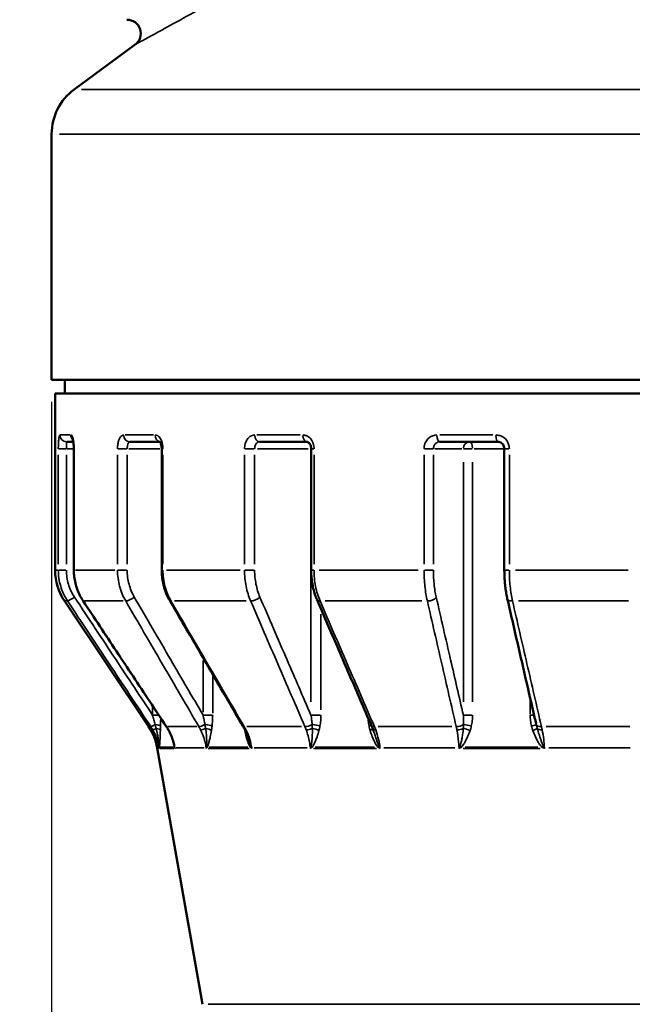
# Model space of a CAD drawing. Header units: millimetres. Extents: x 0 to 896, y -36 to 690.
# Tile 10 of 49: x 106 to 151, y 239 to 311. Entities that reach past the tile are written whole.
import ezdxf

# ---------------------------------------------------------------- set-up
doc = ezdxf.new("R2010")
doc.units = ezdxf.units.MM
for name, color, linetype, lineweight in [('Dimension (ANSI)', 7, 'Continuous', 25), ('Visible (ANSI)', 7, 'Continuous', 50), ('Visible Narrow (ANSI)', 7, 'Continuous', 35)]:
    doc.layers.add(name, color=color, linetype=linetype, lineweight=lineweight)
doc.styles.add('Note Text (ANSI)', font='tahoma.ttf')
doc.dimstyles.new('Default - mm (ANSI)', dxfattribs={"dimtxt": 3.048, "dimasz": 2.5, "dimexe": 3.175, "dimexo": 1.6002, "dimgap": 0.8, "dimtad": 0, "dimtoh": 1, "dimrnd": 1e-08, "dimzin": 4, "dimdsep": 46, "dimtxsty": 'Note Text (ANSI)', "dimcen": 0.09, "dimdle": 10, "dimclrd": 256, "dimclre": 256, "dimclrt": 256, "dimadec": 1, "dimazin": 1, "dimtfac": 1, "dimtofl": 0, "dimtmove": 0, "dimatfit": 3, "dimfxl": 1, "dimtolj": 1, "dimtzin": 4, "dimlwd": -1, "dimlwe": -1, "dimarcsym": 0})

# ---------------------------------------------------------------- blocks, each defined once
blk = doc.blocks.new('*D6')
at = {"layer": 'Defpoints', "color": 0, "transparency": 16777216}
for p in [(54.444, 403.927), (145.91, 403.927), (138.906, 211.927)]:
    blk.add_point(p, dxfattribs=at)
at = {"layer": 'Dimension (ANSI)', "transparency": 16777216}
for p, q in [((144.31, 403.927), (51.269, 403.927)), ((54.444, 401.427), (54.444, 314.767)), ((54.444, 214.427), (54.444, 301.088)), ((137.306, 211.927), (51.269, 211.927))]:
    blk.add_line(p, q, dxfattribs=at)
for points in [[(54.028, 401.427), (54.861, 401.427), (54.444, 403.927)], [(54.028, 214.427), (54.861, 214.427), (54.444, 211.927)]]:
    blk.add_solid(points, dxfattribs=at)
at = {"layer": 'Dimension (ANSI)', "transparency": 16777216, "insert": (52.857, 301.888), "char_height": 3.048, "attachment_point": 1, "rotation": 90, "style": 'Note Text (ANSI)'}
blk.add_mtext('\\A1;192.00', dxfattribs=at)
blk = doc.blocks.new('*D8')
at = {"layer": 'Defpoints', "color": 0, "transparency": 16777216}
for p in [(108.46, 284.627), (199.46, 284.627), (199.46, 190.627)]:
    blk.add_point(p, dxfattribs=at)
at = {"layer": 'Dimension (ANSI)', "transparency": 16777216}
for p, q in [((108.46, 283.027), (108.46, 187.452)), ((199.46, 283.027), (199.46, 187.452)), ((110.96, 190.627), (148.102, 190.627)), ((196.96, 190.627), (159.818, 190.627))]:
    blk.add_line(p, q, dxfattribs=at)
for points in [[(110.96, 191.044), (110.96, 190.211), (108.46, 190.627)], [(196.96, 191.044), (196.96, 190.211), (199.46, 190.627)]]:
    blk.add_solid(points, dxfattribs=at)
at = {"layer": 'Dimension (ANSI)', "transparency": 16777216, "insert": (148.902, 192.214), "char_height": 3.048, "attachment_point": 1, "style": 'Note Text (ANSI)'}
blk.add_mtext('\\A1;91.00', dxfattribs=at)

msp = doc.modelspace()

# ---------------------------------------------------------------- linework, layer by layer
at = {"layer": 'Visible (ANSI)'}
for p, q in [((114.511, 308.871), (110.092, 305.626)), ((108.46, 302.402), (108.46, 284.627)), ((108.46, 284.627), (199.46, 284.627)), ((109.41, 284.627), (109.41, 283.627)), ((108.71, 283.627), (199.21, 283.627)), ((108.71, 283.627), (108.71, 270.845)), ((110.032, 280.127), (109.555, 280.127)), ((116.309, 280.127), (114.129, 280.127)), ((126.955, 280.127), (123.508, 280.127)), ((140.788, 280.127), (136.56, 280.127)), ((110.07, 279.627), (110.07, 270.845)), ((116.433, 279.627), (116.433, 270.845)), ((127.261, 279.627), (127.261, 270.845)), ((141.249, 279.627), (141.249, 270.845)), ((115.488, 259.53), (109.389, 268.616)), ((119.377, 239.433), (116.107, 257.994))]:
    msp.add_line(p, q, dxfattribs=at)
for centre, radius, start, end in [((113.919, 309.677), 1, 306.29592, 90), ((112.46, 302.402), 4, 126.29592, 180), ((112.71, 270.845), 4, 180, 213.87332), ((112.167, 257.3), 4, 9.99358, 33.87332)]:
    msp.add_arc(centre, radius, start, end, dxfattribs=at)
for centre, major_axis, ratio, start_param, end_param in [((113.52, 257.293), (0.004, -3.997), 0.980834, 2.095551, 2.164529), ((119.597, 257.287), (0.04, -3.975), 0.83499, 2.0998, 2.169963), ((129.757, 257.315), (0.065, -3.938), 0.589146, 2.110434, 2.182974), ((129.731, 257.312), (0.047, -3.944), 0.594122, 2.068239, 2.113178)]:
    msp.add_ellipse(centre, major_axis=major_axis, ratio=ratio, start_param=start_param, end_param=end_param, dxfattribs=at)
for points, knots in [([(109.985, 280.311), (109.985, 280.311), (109.987, 280.306), (109.995, 280.286), (110, 280.268), (110.014, 280.216), (110.023, 280.178), (110.04, 280.083), (110.048, 280.024), (110.062, 279.888), (110.067, 279.812), (110.07, 279.698), (110.07, 279.663), (110.07, 279.627)], [0.0450523, 0.0450523, 0.0450523, 0.0450523, 0.0569715, 0.0569715, 0.0728573, 0.0728573, 0.093385, 0.093385, 0.1180115, 0.1180115, 0.1451171, 0.1451171, 0.1572175, 0.1572175, 0.1572175, 0.1572175]), ([(116.288, 280.152), (116.288, 280.152), (116.29, 280.15), (116.3, 280.14), (116.31, 280.127), (116.333, 280.09), (116.347, 280.064), (116.374, 279.999), (116.387, 279.959), (116.41, 279.867), (116.42, 279.814), (116.43, 279.716), (116.433, 279.672), (116.433, 279.627)], [0.0421349, 0.0421349, 0.0421349, 0.0421349, 0.0537393, 0.0537393, 0.0729396, 0.0729396, 0.0930702, 0.0930702, 0.1150263, 0.1150263, 0.1386669, 0.1386669, 0.1572182, 0.1572182, 0.1572182, 0.1572182]), ([(126.955, 280.127), (126.973, 280.127), (126.992, 280.124), (127.038, 280.106), (127.064, 280.09), (127.118, 280.042), (127.144, 280.011), (127.19, 279.938), (127.209, 279.897), (127.239, 279.809), (127.25, 279.761), (127.259, 279.684), (127.261, 279.656), (127.261, 279.627)], [0, 0, 0, 0, 0.0314437, 0.0314437, 0.0628873, 0.0628873, 0.0917506, 0.0917506, 0.1176657, 0.1176657, 0.1428603, 0.1428603, 0.1572183, 0.1572183, 0.1572183, 0.1572183]), ([(140.788, 280.127), (140.834, 280.127), (140.879, 280.12), (140.968, 280.09), (141.011, 280.067), (141.09, 280.008), (141.125, 279.971), (141.184, 279.887), (141.207, 279.841), (141.239, 279.743), (141.247, 279.692), (141.249, 279.637), (141.249, 279.632), (141.249, 279.627)], [0, 0, 0, 0, 0.0314434, 0.0314434, 0.0628867, 0.0628867, 0.0943301, 0.0943301, 0.1249884, 0.1249884, 0.1544912, 0.1544912, 0.1572168, 0.1572168, 0.1572168, 0.1572168]), ([(110.07, 270.845), (110.07, 270.688), (110.08, 270.531), (110.116, 270.218), (110.144, 270.063), (110.217, 269.756), (110.262, 269.606), (110.37, 269.31), (110.433, 269.166), (110.575, 268.885), (110.654, 268.749), (110.74, 268.618)], [0, 0, 0, 0, 0.0413955, 0.0413955, 0.082791, 0.082791, 0.1241865, 0.1241865, 0.165582, 0.165582, 0.2069775, 0.2069775, 0.2069775, 0.2069775]), ([(116.433, 270.845), (116.433, 270.69), (116.441, 270.535), (116.472, 270.227), (116.496, 270.074), (116.559, 269.772), (116.599, 269.623), (116.693, 269.33), (116.747, 269.187), (116.871, 268.909), (116.94, 268.773), (117.016, 268.643)], [0, 0, 0, 0, 0.0413955, 0.0413955, 0.082791, 0.082791, 0.1241865, 0.1241865, 0.165582, 0.165582, 0.2069775, 0.2069775, 0.2069775, 0.2069775]), ([(127.261, 270.845), (127.261, 270.695), (127.266, 270.544), (127.289, 270.245), (127.307, 270.096), (127.352, 269.801), (127.381, 269.656), (127.449, 269.371), (127.489, 269.231), (127.579, 268.958), (127.629, 268.825), (127.685, 268.696)], [0, 0, 0, 0, 0.0413955, 0.0413955, 0.082791, 0.082791, 0.1241865, 0.1241865, 0.165582, 0.165582, 0.2069775, 0.2069775, 0.2069775, 0.2069775]), ([(141.249, 270.845), (141.249, 270.701), (141.252, 270.556), (141.264, 270.268), (141.272, 270.125), (141.296, 269.843), (141.31, 269.703), (141.345, 269.43), (141.365, 269.295), (141.411, 269.034), (141.437, 268.906), (141.465, 268.783)], [0, 0, 0, 0, 0.0413955, 0.0413955, 0.082791, 0.082791, 0.1241865, 0.1241865, 0.165582, 0.165582, 0.2069775, 0.2069775, 0.2069775, 0.2069775]), ([(110.74, 268.618), (111.142, 268.013), (111.544, 267.407), (112.347, 266.195), (112.749, 265.589), (113.552, 264.378), (113.954, 263.772), (114.757, 262.56), (115.159, 261.955), (115.963, 260.743), (116.364, 260.138), (116.766, 259.532)], [0, 0, 0, 0, 0.219092, 0.219092, 0.438184, 0.438184, 0.657276, 0.657276, 0.876368, 0.876368, 1.095461, 1.095461, 1.095461, 1.095461]), ([(117.016, 268.643), (117.37, 268.037), (117.723, 267.431), (118.429, 266.22), (118.782, 265.614), (119.489, 264.402), (119.842, 263.796), (120.549, 262.585), (120.902, 261.979), (121.609, 260.768), (121.962, 260.162), (122.316, 259.556)], [0, 0, 0, 0, 0.219092, 0.219092, 0.438184, 0.438184, 0.657276, 0.657276, 0.876368, 0.876368, 1.095461, 1.095461, 1.095461, 1.095461]), ([(127.685, 268.696), (127.947, 268.09), (128.209, 267.484), (128.733, 266.273), (128.996, 265.667), (129.52, 264.455), (129.782, 263.85), (130.307, 262.638), (130.569, 262.032), (131.093, 260.821), (131.356, 260.215), (131.618, 259.61)], [0, 0, 0, 0, 0.219092, 0.219092, 0.438184, 0.438184, 0.657276, 0.657276, 0.876368, 0.876368, 1.095461, 1.095461, 1.095461, 1.095461]), ([(141.465, 268.783), (141.604, 268.18), (141.743, 267.577), (142.02, 266.372), (142.159, 265.769), (142.437, 264.564), (142.576, 263.961), (142.853, 262.756), (142.992, 262.153), (143.27, 260.948), (143.409, 260.345), (143.547, 259.743)], [0, 0, 0, 0, 0.217963, 0.217963, 0.435925, 0.435925, 0.653888, 0.653888, 0.871851, 0.871851, 1.089813, 1.089813, 1.089813, 1.089813]), ([(116.91, 259.298), (116.948, 259.231), (116.985, 259.162), (117.054, 259.023), (117.086, 258.952), (117.147, 258.809), (117.176, 258.736), (117.228, 258.59), (117.252, 258.516), (117.296, 258.366), (117.316, 258.291), (117.333, 258.215)], [0, 0, 0, 0, 0.0263056, 0.0263056, 0.0526112, 0.0526112, 0.0789168, 0.0789168, 0.1052224, 0.1052224, 0.131528, 0.131528, 0.131528, 0.131528]), ([(122.443, 259.322), (122.462, 259.282), (122.482, 259.242), (122.519, 259.162), (122.537, 259.121), (122.572, 259.039), (122.589, 258.997), (122.621, 258.913), (122.637, 258.871), (122.667, 258.786), (122.681, 258.743), (122.695, 258.7)], [0, 0, 0, 0, 0.01533685, 0.01533685, 0.03067369, 0.03067369, 0.04601054, 0.04601054, 0.06134739, 0.06134739, 0.07668424, 0.07668424, 0.07668424, 0.07668424])]:
    msp.add_open_spline(points, degree=3, knots=knots, dxfattribs=at)
at = {"layer": 'Visible Narrow (ANSI)'}
for p, q in [((110.632, 305.626), (197.288, 305.626)), ((198.9, 302.402), (109.02, 302.402)), ((109.087, 280.627), (109.799, 280.627)), ((113.788, 280.627), (115.836, 280.627)), ((123.335, 280.627), (126.472, 280.627)), ((136.575, 280.627), (140.424, 280.627)), ((108.95, 279.627), (109.488, 279.627)), ((109.556, 279.627), (110.043, 279.627)), ((110.07, 279.627), (110.084, 279.627)), ((113.252, 279.627), (113.896, 279.627)), ((114.058, 279.627), (116.308, 279.627)), ((116.433, 279.627), (116.511, 279.627)), ((122.464, 279.627), (123.137, 279.627)), ((123.368, 279.627), (127.039, 279.627)), ((127.26, 279.627), (127.244, 279.627)), ((127.261, 279.627), (127.449, 279.627)), ((135.474, 279.627), (136.095, 279.627)), ((136.219, 279.627), (138.172, 279.627)), ((138.911, 279.627), (138.296, 279.627)), ((141.133, 279.627), (139.062, 279.627)), ((141.25, 279.627), (141.582, 279.627)), ((108.944, 279.188), (108.944, 271.285)), ((109.529, 271.285), (109.529, 279.188)), ((110.086, 271.285), (110.086, 279.188)), ((113.233, 279.188), (113.233, 271.285)), ((113.933, 271.285), (113.933, 279.188)), ((116.519, 271.285), (116.519, 279.188)), ((122.433, 279.188), (122.433, 271.285)), ((123.164, 271.285), (123.164, 279.188)), ((127.243, 278.664), (127.243, 261.321)), ((127.468, 271.285), (127.468, 279.188)), ((135.436, 279.188), (135.436, 271.285)), ((136.111, 271.285), (136.111, 279.188)), ((138.281, 278.664), (138.281, 261.321)), ((138.949, 261.321), (138.949, 278.664)), ((141.612, 271.285), (141.612, 279.188)), ((108.71, 270.845), (108.921, 270.845)), ((109.488, 270.845), (108.95, 270.845)), ((110.084, 270.845), (110.07, 270.845)), ((110.201, 270.845), (113.034, 270.845)), ((113.896, 270.845), (113.252, 270.845)), ((116.511, 270.845), (116.433, 270.845)), ((116.78, 270.845), (122.104, 270.845)), ((123.137, 270.845), (122.464, 270.845)), ((127.449, 270.845), (127.261, 270.845)), ((127.843, 270.845), (135.017, 270.845)), ((136.095, 270.845), (135.474, 270.845)), ((141.582, 270.845), (141.25, 270.845)), ((142.056, 270.845), (150.214, 270.845)), ((109.593, 268.616), (109.389, 268.616)), ((113.631, 268.616), (110.867, 268.616)), ((122.554, 268.616), (117.36, 268.616)), ((135.265, 268.616), (128.267, 268.616)), ((150.231, 268.616), (142.273, 268.616)), ((127.969, 260.741), (127.969, 267.655)), ((119.427, 264.301), (119.427, 260.565)), ((120.124, 260.505), (120.124, 263.165)), ((143.122, 261.526), (143.122, 260.419)), ((115.777, 260.99), (115.777, 260.391)), ((115.801, 260.357), (116.201, 260.357)), ((119.463, 260.357), (120.104, 260.357)), ((127.27, 260.357), (127.938, 260.357)), ((138.296, 260.357), (138.911, 260.357)), ((143.14, 260.357), (143.396, 260.357)), ((115.489, 259.53), (115.626, 259.53)), ((116.871, 259.53), (118.978, 259.53)), ((122.604, 259.53), (126.563, 259.53)), ((132.119, 259.53), (137.453, 259.53)), ((144.268, 259.53), (150.333, 259.53)), ((116.237, 257.994), (116.107, 257.994)), ((116.252, 257.992), (116.258, 257.953)), ((116.289, 257.951), (117.318, 257.951)), ((117.269, 258.038), (116.298, 258.038)), ((119.517, 257.994), (117.482, 257.994)), ((119.656, 257.992), (119.662, 257.953)), ((119.803, 257.951), (122.767, 257.951)), ((122.665, 258.038), (119.87, 258.038)), ((126.965, 257.994), (123.14, 257.994)), ((127.198, 257.992), (127.203, 257.953)), ((127.437, 257.951), (131.979, 257.951)), ((131.835, 258.038), (127.554, 258.038)), ((132.248, 257.953), (132.243, 257.992)), ((137.669, 257.994), (132.515, 257.994)), ((137.968, 257.992), (137.971, 257.953)), ((138.27, 257.951), (143.841, 257.951)), ((143.674, 258.038), (138.423, 258.038)), ((144.159, 257.953), (144.157, 257.992)), ((150.373, 257.994), (144.478, 257.994)), ((119.803, 239.433), (188.117, 239.433))]:
    msp.add_line(p, q, dxfattribs=at)
for centre, major_axis, ratio, start_param, end_param in [((109.555, 280.627), (0, -0.5), 0.992293, 4.790929, 6.204645), ((110.336, 280.627), (0, 0.5), 0.974831, 1.611437, 2.342974), ((114.129, 280.627), (0, -0.5), 0.89007, 4.790929, 6.204645), ((116.379, 280.627), (0, -0.5), 0.83979, 4.781737, 6.029992), ((123.508, 280.627), (0, -0.5), 0.680491, 4.790929, 6.204645), ((126.955, 280.627), (0, -0.5), 0.603458, 4.790929, 6.204645), ((136.56, 280.627), (0, -0.5), 0.388835, 4.790929, 6.204645), ((138.751, 279.627), (0, 0.5), 0.939693, 0.07854, 1.492257), ((138.751, 279.627), (0, 0.5), 0.396558, 4.790929, 6.204645), ((140.788, 280.627), (0, -0.5), 0.29434, 4.790929, 6.204645), ((127.626, 279.627), (0, -0.5), 0.766044, 4.500293, 4.701226), ((110.028, 268.895), (-0.417, -0.276), 0.096966, 0.165694, 1.634445), ((111.157, 268.895), (-0.417, -0.276), 0.096966, 0.01032, 0.196074), ((114.198, 268.895), (-0.432, -0.252), 0.279201, 0.467117, 1.935868), ((117.448, 268.895), (-0.432, -0.252), 0.279201, 0.025391, 0.482426), ((123.164, 268.895), (0.459, 0.199), 0.427761, 3.941729, 5.410479), ((128.144, 268.895), (-0.459, -0.199), 0.427761, 0.042042, 0.798794), ((135.845, 268.895), (0.487, 0.112), 0.524726, 4.319382, 5.788133), ((141.953, 268.895), (-0.487, -0.112), 0.524726, 0.060924, 1.157565), ((116.054, 259.808), (-0.417, -0.276), 0.097028, 0.133621, 1.202503), ((116.216, 259.546), (-0.435, -0.247), 0.086891, 0.127032, 1.02583), ((115.852, 259.563), (0.5, -0.015), 0.255989, 0.17999, 1.311908), ((115.841, 259.244), (0.5, -0.02), 0.339322, 0.171671, 1.145553), ((117.183, 259.808), (-0.417, -0.276), 0.097028, 0.010808, 0.20536), ((119.498, 259.808), (-0.432, -0.252), 0.279382, 0.434971, 1.503853), ((119.64, 259.546), (-0.447, -0.224), 0.250193, 0.439082, 1.33788), ((119.632, 259.563), (-0.497, 0.059), 0.230599, 3.680578, 4.812496), ((119.587, 259.244), (-0.494, 0.08), 0.305975, 3.680419, 4.654301), ((122.748, 259.808), (-0.432, -0.252), 0.279382, 0.025876, 0.491642), ((127.097, 259.808), (0.459, 0.199), 0.428039, 3.909551, 4.978433), ((127.203, 259.546), (0.469, 0.174), 0.383318, 3.91819, 4.816987), ((127.552, 259.563), (-0.491, 0.095), 0.177395, 4.032924, 5.164842), ((127.479, 259.244), (-0.484, 0.127), 0.235722, 4.035275, 5.009158), ((131.155, 259.563), (-0.489, -0.105), 0.153195, 2.218278, 2.704805), ((131.236, 259.244), (0.48, 0.14), 0.202284, 5.358277, 6.096548), ((132.077, 259.808), (-0.459, -0.199), 0.428039, 0.042525, 0.80798), ((132.182, 259.546), (-0.469, -0.174), 0.383318, 0.043773, 0.831682), ((137.937, 259.808), (0.487, 0.112), 0.525067, 4.287243, 5.356125), ((137.994, 259.546), (0.491, 0.097), 0.470209, 4.289972, 5.188769), ((138.565, 259.244), (-0.474, 0.158), 0.137038, 4.375758, 5.349641), ((138.657, 259.563), (-0.486, 0.119), 0.102794, 4.377278, 5.509195), ((143.077, 259.563), (0.484, 0.124), 0.073109, 5.053782, 6.1857), ((143.173, 259.244), (0.472, 0.165), 0.09602, 5.035296, 6.009178), ((144.045, 259.808), (-0.487, -0.112), 0.525067, 0.099933, 1.168815), ((144.102, 259.546), (-0.491, -0.097), 0.470209, 0.298506, 1.197303), ((117.345, 259.546), (-0.435, -0.247), 0.086891, 0.011294, 0.214595), ((122.89, 259.546), (-0.447, -0.224), 0.250193, 0.026897, 0.511043), ((122.039, 259.244), (-0.49, -0.099), 0.284149, 2.529008, 2.599251), ((115.77, 258.038), (0.497, -0.052), 0.748969, 0.153929, 0.408961), ((116.742, 258.081), (-0.493, -0.086), 0.030246, 0.088325, 0.127598), ((115.766, 257.907), (0.5, 0.02), 0.721943, 0.130123, 0.185001), ((116.863, 258.038), (0.48, 0.139), 0.727547, 5.918376, 6.173407), ((116.909, 257.907), (0.465, 0.184), 0.668969, 5.935564, 5.990442), ((117.87, 258.081), (-0.493, -0.086), 0.030246, 0.216238, 0.255511), ((120.102, 258.081), (0.494, 0.076), 0.087089, 3.574954, 3.614227), ((119.229, 257.907), (-0.476, 0.152), 0.687841, 3.761933, 3.816811), ((119.284, 258.038), (-0.449, 0.219), 0.680054, 3.777951, 4.032982), ((122.429, 258.038), (-0.419, -0.272), 0.618372, 2.345527, 2.600559), ((122.521, 257.907), (-0.409, -0.287), 0.535307, 2.40779, 2.462667), ((123.352, 258.081), (0.494, 0.076), 0.087089, 3.702867, 3.74214), ((127.546, 258.081), (0.497, 0.056), 0.133428, 3.923069, 3.962342), ((126.882, 257.907), (-0.421, 0.27), 0.570774, 4.169918, 4.224796), ((126.981, 258.038), (-0.388, 0.315), 0.529114, 4.148652, 4.403683), ((131.799, 258.038), (-0.366, -0.341), 0.434613, 2.021458, 2.276489), ((131.925, 257.907), (-0.367, -0.339), 0.337079, 2.105856, 2.160734), ((132.525, 258.081), (0.497, 0.056), 0.133428, 4.050983, 4.090255), ((138.176, 258.081), (0.499, 0.03), 0.163674, 4.27475, 4.314023), ((137.8, 257.907), (-0.375, 0.331), 0.384864, 4.487245, 4.542123), ((137.931, 258.038), (-0.347, 0.36), 0.314356, 4.432223, 4.687254), ((143.842, 258.038), (-0.336, -0.37), 0.198432, 1.763275, 2.018306), ((143.987, 257.907), (-0.347, -0.36), 0.098194, 1.850704, 1.905582), ((144.284, 258.081), (0.499, 0.03), 0.163674, 4.402663, 4.441936)]:
    msp.add_ellipse(centre, major_axis=major_axis, ratio=ratio, start_param=start_param, end_param=end_param, dxfattribs=at)
for points, knots in [([(114.512, 308.872), (114.513, 308.873), (114.601, 308.922), (115.093, 309.193), (115.687, 309.52), (117.507, 310.519), (118.881, 311.269), (120.953, 312.387), (121.56, 312.713), (124.002, 314.018), (125.941, 315.039), (127.936, 316.061)], [2.239571, 2.239571, 2.239571, 2.239571, 2.472002, 2.472002, 2.901896, 2.901896, 3.519514, 3.519514, 3.763335, 3.763335, 4.479193, 4.479193, 4.479193, 4.479193]), ([(109.059, 280.627), (109.054, 280.627), (109.049, 280.625), (109.023, 280.601), (109.003, 280.533), (108.975, 280.344), (108.965, 280.238), (108.952, 280.027), (108.948, 279.927), (108.945, 279.759), (108.944, 279.693), (108.944, 279.627)], [-0.1572162, -0.1572162, -0.1572162, -0.1572162, -0.1460233, -0.1460233, -0.09255, -0.09255, -0.0514166, -0.0514166, -0.0197756, -0.0197756, 0, 0, 0, 0]), ([(109.529, 279.627), (109.529, 279.66), (109.529, 279.693), (109.529, 279.777), (109.53, 279.827), (109.532, 279.933), (109.534, 279.985), (109.54, 280.08), (109.545, 280.114), (109.552, 280.126), (109.553, 280.127), (109.555, 280.127)], [0, 0, 0, 0, 0.0197756, 0.0197756, 0.0514166, 0.0514166, 0.09255, 0.09255, 0.1460233, 0.1460233, 0.1572162, 0.1572162, 0.1572162, 0.1572162]), ([(110.086, 279.627), (110.086, 279.682), (110.085, 279.737), (110.074, 279.997), (110.049, 280.191), (109.986, 280.451), (109.952, 280.535), (109.894, 280.612), (109.871, 280.627), (109.849, 280.627)], [-0.1572175, -0.1572175, -0.1572175, -0.1572175, -0.1407205, -0.1407205, -0.0781781, -0.0781781, -0.0300685, -0.0300685, 0, 0, 0, 0]), ([(113.684, 280.627), (113.586, 280.627), (113.489, 280.557), (113.362, 280.347), (113.321, 280.241), (113.267, 280.029), (113.251, 279.929), (113.235, 279.76), (113.233, 279.694), (113.233, 279.627)], [-0.157216, -0.157216, -0.157216, -0.157216, -0.0930302, -0.0930302, -0.0516835, -0.0516835, -0.0198783, -0.0198783, 0, 0, 0, 0]), ([(113.933, 279.627), (113.933, 279.661), (113.934, 279.694), (113.94, 279.778), (113.947, 279.828), (113.97, 279.934), (113.988, 279.987), (114.043, 280.092), (114.085, 280.127), (114.129, 280.127)], [0, 0, 0, 0, 0.0198783, 0.0198783, 0.0516835, 0.0516835, 0.0930302, 0.0930302, 0.157216, 0.157216, 0.157216, 0.157216]), ([(116.519, 279.627), (116.519, 279.682), (116.516, 279.737), (116.492, 279.997), (116.434, 280.191), (116.287, 280.451), (116.208, 280.535), (116.07, 280.612), (116.014, 280.627), (115.959, 280.627)], [-0.1572182, -0.1572182, -0.1572182, -0.1572182, -0.1407205, -0.1407205, -0.0781781, -0.0781781, -0.0300685, -0.0300685, 0, 0, 0, 0]), ([(123.168, 280.627), (123.009, 280.627), (122.852, 280.557), (122.646, 280.347), (122.578, 280.242), (122.49, 280.03), (122.463, 279.929), (122.438, 279.76), (122.433, 279.694), (122.433, 279.627)], [-0.1572162, -0.1572162, -0.1572162, -0.1572162, -0.0930863, -0.0930863, -0.0517146, -0.0517146, -0.0198902, -0.0198902, 0, 0, 0, 0]), ([(123.164, 279.627), (123.164, 279.661), (123.167, 279.694), (123.178, 279.778), (123.191, 279.828), (123.232, 279.934), (123.263, 279.987), (123.36, 280.092), (123.433, 280.127), (123.508, 280.127)], [0, 0, 0, 0, 0.0198902, 0.0198902, 0.0517146, 0.0517146, 0.0930863, 0.0930863, 0.1572162, 0.1572162, 0.1572162, 0.1572162]), ([(127.468, 279.627), (127.468, 279.682), (127.464, 279.737), (127.429, 279.997), (127.346, 280.191), (127.132, 280.451), (127.017, 280.535), (126.815, 280.612), (126.734, 280.627), (126.653, 280.627)], [-0.1572183, -0.1572183, -0.1572183, -0.1572183, -0.1407205, -0.1407205, -0.0781781, -0.0781781, -0.0300685, -0.0300685, 0, 0, 0, 0]), ([(136.365, 280.627), (136.166, 280.627), (135.967, 280.557), (135.706, 280.346), (135.62, 280.241), (135.508, 280.029), (135.474, 279.929), (135.442, 279.76), (135.436, 279.694), (135.436, 279.627)], [-0.1572159, -0.1572159, -0.1572159, -0.1572159, -0.0929653, -0.0929653, -0.0516474, -0.0516474, -0.0198644, -0.0198644, 0, 0, 0, 0]), ([(136.111, 279.627), (136.111, 279.66), (136.114, 279.694), (136.129, 279.778), (136.146, 279.828), (136.199, 279.934), (136.241, 279.987), (136.367, 280.092), (136.463, 280.127), (136.56, 280.127)], [0, 0, 0, 0, 0.0198644, 0.0198644, 0.0516474, 0.0516474, 0.0929653, 0.0929653, 0.1572159, 0.1572159, 0.1572159, 0.1572159]), ([(141.612, 279.627), (141.612, 279.682), (141.608, 279.737), (141.566, 279.997), (141.468, 280.191), (141.213, 280.451), (141.076, 280.535), (140.835, 280.612), (140.738, 280.627), (140.641, 280.627)], [-0.1572168, -0.1572168, -0.1572168, -0.1572168, -0.1407205, -0.1407205, -0.0781781, -0.0781781, -0.0300685, -0.0300685, 0, 0, 0, 0]), ([(108.944, 270.845), (108.944, 270.451), (109.002, 270.057), (109.229, 269.303), (109.398, 268.943), (109.615, 268.616)], [-0.2069775, -0.2069775, -0.2069775, -0.2069775, -0.1034888, -0.1034888, 0, 0, 0, 0]), ([(110.115, 268.895), (109.925, 269.181), (109.778, 269.496), (109.579, 270.156), (109.529, 270.501), (109.529, 270.845)], [0, 0, 0, 0, 0.1034888, 0.1034888, 0.2069775, 0.2069775, 0.2069775, 0.2069775]), ([(110.755, 268.616), (110.538, 268.943), (110.37, 269.303), (110.144, 270.057), (110.086, 270.451), (110.086, 270.845)], [-0.2069775, -0.2069775, -0.2069775, -0.2069775, -0.1035449, -0.1035449, 0, 0, 0, 0]), ([(113.233, 270.845), (113.233, 270.451), (113.284, 270.057), (113.484, 269.303), (113.633, 268.943), (113.825, 268.616)], [-0.2069775, -0.2069775, -0.2069775, -0.2069775, -0.1034888, -0.1034888, 0, 0, 0, 0]), ([(114.448, 268.895), (114.282, 269.181), (114.152, 269.496), (113.977, 270.156), (113.933, 270.501), (113.933, 270.845)], [0, 0, 0, 0, 0.1034888, 0.1034888, 0.2069775, 0.2069775, 0.2069775, 0.2069775]), ([(117.105, 268.616), (116.916, 268.943), (116.768, 269.303), (116.57, 270.057), (116.519, 270.451), (116.519, 270.845)], [-0.2069775, -0.2069775, -0.2069775, -0.2069775, -0.1034983, -0.1034983, 0, 0, 0, 0]), ([(122.433, 270.845), (122.433, 270.451), (122.471, 270.057), (122.621, 269.303), (122.732, 268.943), (122.875, 268.616)], [-0.2069775, -0.2069775, -0.2069775, -0.2069775, -0.1034888, -0.1034888, 0, 0, 0, 0]), ([(123.547, 268.895), (123.424, 269.181), (123.327, 269.496), (123.198, 270.156), (123.164, 270.501), (123.164, 270.845)], [0, 0, 0, 0, 0.1034888, 0.1034888, 0.2069775, 0.2069775, 0.2069775, 0.2069775]), ([(127.901, 268.616), (127.761, 268.943), (127.652, 269.303), (127.505, 270.057), (127.468, 270.451), (127.468, 270.845)], [-0.2069775, -0.2069775, -0.2069775, -0.2069775, -0.1034993, -0.1034993, 0, 0, 0, 0]), ([(135.436, 270.845), (135.436, 270.451), (135.457, 270.057), (135.537, 269.303), (135.597, 268.943), (135.674, 268.616)], [-0.2069775, -0.2069775, -0.2069775, -0.2069775, -0.1034888, -0.1034888, 0, 0, 0, 0]), ([(136.314, 268.895), (136.249, 269.181), (136.197, 269.496), (136.128, 270.156), (136.111, 270.501), (136.111, 270.845)], [0, 0, 0, 0, 0.1034888, 0.1034888, 0.2069775, 0.2069775, 0.2069775, 0.2069775]), ([(141.84, 268.616), (141.766, 268.943), (141.709, 269.303), (141.632, 270.057), (141.612, 270.451), (141.612, 270.845)], [-0.2069775, -0.2069775, -0.2069775, -0.2069775, -0.1035221, -0.1035221, 0, 0, 0, 0]), ([(109.615, 268.616), (110.619, 267.101), (111.623, 265.587), (113.632, 262.558), (114.636, 261.044), (115.641, 259.53)], [-1.095461, -1.095461, -1.095461, -1.095461, -0.54773, -0.54773, 0, 0, 0, 0]), ([(115.777, 260.357), (114.894, 261.689), (114.011, 263.02), (112.123, 265.866), (111.119, 267.38), (110.115, 268.895)], [0.066199, 0.066199, 0.066199, 0.066199, 0.54773, 0.54773, 1.095461, 1.095461, 1.095461, 1.095461]), ([(116.782, 259.53), (115.777, 261.044), (114.772, 262.558), (112.763, 265.587), (111.759, 267.101), (110.755, 268.616)], [-1.095461, -1.095461, -1.095461, -1.095461, -0.54773, -0.54773, 0, 0, 0, 0]), ([(113.825, 268.616), (114.707, 267.101), (115.59, 265.587), (117.356, 262.558), (118.239, 261.044), (119.122, 259.53)], [-1.095461, -1.095461, -1.095461, -1.095461, -0.54773, -0.54773, 0, 0, 0, 0]), ([(119.427, 260.357), (118.651, 261.689), (117.874, 263.02), (116.214, 265.866), (115.331, 267.38), (114.448, 268.895)], [0.066199, 0.066199, 0.066199, 0.066199, 0.54773, 0.54773, 1.095461, 1.095461, 1.095461, 1.095461]), ([(122.407, 259.53), (121.523, 261.044), (120.639, 262.558), (118.872, 265.587), (117.988, 267.101), (117.105, 268.616)], [-1.095461, -1.095461, -1.095461, -1.095461, -0.54773, -0.54773, 0, 0, 0, 0]), ([(122.875, 268.616), (123.53, 267.101), (124.184, 265.587), (125.494, 262.558), (126.149, 261.044), (126.804, 259.53)], [-1.095461, -1.095461, -1.095461, -1.095461, -0.54773, -0.54773, 0, 0, 0, 0]), ([(127.243, 260.357), (126.666, 261.689), (126.09, 263.02), (124.858, 265.866), (124.203, 267.38), (123.547, 268.895)], [0.066199, 0.066199, 0.066199, 0.066199, 0.54773, 0.54773, 1.095461, 1.095461, 1.095461, 1.095461]), ([(131.838, 259.53), (131.182, 261.044), (130.525, 262.558), (129.213, 265.587), (128.557, 267.101), (127.901, 268.616)], [-1.095461, -1.095461, -1.095461, -1.095461, -0.54773, -0.54773, 0, 0, 0, 0]), ([(135.674, 268.616), (136.022, 267.101), (136.37, 265.587), (137.067, 262.558), (137.415, 261.044), (137.763, 259.53)], [-1.095461, -1.095461, -1.095461, -1.095461, -0.54773, -0.54773, 0, 0, 0, 0]), ([(138.281, 260.357), (137.974, 261.689), (137.667, 263.02), (137.012, 265.866), (136.663, 267.38), (136.314, 268.895)], [0.066199, 0.066199, 0.066199, 0.066199, 0.54773, 0.54773, 1.095461, 1.095461, 1.095461, 1.095461]), ([(143.937, 259.53), (143.587, 261.044), (143.238, 262.558), (142.539, 265.587), (142.189, 267.101), (141.84, 268.616)], [-1.095461, -1.095461, -1.095461, -1.095461, -0.54773, -0.54773, 0, 0, 0, 0]), ([(115.777, 260.357), (115.807, 260.244), (115.837, 260.131), (115.896, 259.907), (115.925, 259.795), (115.953, 259.686)], [-0.08028521, -0.08028521, -0.08028521, -0.08028521, -0.0401426, -0.0401426, 0, 0, 0, 0]), ([(116.349, 259.563), (116.353, 259.693), (116.356, 259.824), (116.358, 260.019), (116.359, 260.082), (116.36, 260.145)], [0, 0, 0, 0, 0.0401426, 0.0401426, 0.05904345, 0.05904345, 0.05904345, 0.05904345]), ([(119.427, 260.357), (119.454, 260.244), (119.479, 260.131), (119.525, 259.907), (119.546, 259.795), (119.565, 259.686)], [-0.08028521, -0.08028521, -0.08028521, -0.08028521, -0.0401426, -0.0401426, 0, 0, 0, 0]), ([(120.079, 259.563), (120.095, 259.693), (120.106, 259.824), (120.12, 260.09), (120.124, 260.224), (120.124, 260.357)], [0, 0, 0, 0, 0.0401426, 0.0401426, 0.08028521, 0.08028521, 0.08028521, 0.08028521]), ([(127.243, 260.357), (127.263, 260.244), (127.28, 260.131), (127.307, 259.907), (127.318, 259.795), (127.325, 259.686)], [-0.08028521, -0.08028521, -0.08028521, -0.08028521, -0.0401426, -0.0401426, 0, 0, 0, 0]), ([(127.896, 259.563), (127.921, 259.693), (127.939, 259.824), (127.963, 260.09), (127.969, 260.224), (127.969, 260.357)], [0, 0, 0, 0, 0.0401426, 0.0401426, 0.08028521, 0.08028521, 0.08028521, 0.08028521]), ([(131.376, 260.169), (131.379, 260.098), (131.384, 260.027), (131.405, 259.824), (131.424, 259.693), (131.452, 259.563)], [-0.06143503, -0.06143503, -0.06143503, -0.06143503, -0.0401426, -0.0401426, 0, 0, 0, 0]), ([(138.281, 260.357), (138.291, 260.244), (138.298, 260.131), (138.304, 259.907), (138.303, 259.795), (138.297, 259.686)], [-0.08028521, -0.08028521, -0.08028521, -0.08028521, -0.0401426, -0.0401426, 0, 0, 0, 0]), ([(138.857, 259.563), (138.888, 259.693), (138.911, 259.824), (138.941, 260.09), (138.949, 260.224), (138.949, 260.357)], [0, 0, 0, 0, 0.0401426, 0.0401426, 0.08028521, 0.08028521, 0.08028521, 0.08028521]), ([(143.122, 260.357), (143.122, 260.224), (143.13, 260.09), (143.162, 259.824), (143.186, 259.693), (143.218, 259.563)], [-0.08028521, -0.08028521, -0.08028521, -0.08028521, -0.0401426, -0.0401426, 0, 0, 0, 0]), ([(115.953, 259.686), (115.966, 259.637), (115.98, 259.587), (116.005, 259.49), (116.017, 259.443), (116.028, 259.395)], [-0.03345504, -0.03345504, -0.03345504, -0.03345504, -0.01627289, -0.01627289, 0, 0, 0, 0]), ([(116.028, 259.395), (116.064, 259.249), (116.097, 259.1), (116.146, 258.848), (116.164, 258.746), (116.192, 258.567), (116.203, 258.489), (116.22, 258.354), (116.226, 258.296), (116.235, 258.207), (116.238, 258.174), (116.24, 258.143)], [-0.1402877, -0.1402877, -0.1402877, -0.1402877, -0.0905507, -0.0905507, -0.0573913, -0.0573913, -0.031884, -0.031884, -0.0122631, -0.0122631, 0, 0, 0, 0]), ([(116.338, 259.244), (116.34, 259.295), (116.342, 259.347), (116.345, 259.453), (116.347, 259.508), (116.349, 259.563)], [0, 0, 0, 0, 0.01627289, 0.01627289, 0.03345504, 0.03345504, 0.03345504, 0.03345504]), ([(119.565, 259.686), (119.574, 259.637), (119.583, 259.587), (119.599, 259.49), (119.606, 259.443), (119.613, 259.395)], [-0.03345504, -0.03345504, -0.03345504, -0.03345504, -0.01627289, -0.01627289, 0, 0, 0, 0]), ([(119.613, 259.395), (119.635, 259.249), (119.653, 259.1), (119.675, 258.848), (119.682, 258.746), (119.689, 258.567), (119.691, 258.489), (119.691, 258.354), (119.689, 258.296), (119.685, 258.207), (119.682, 258.174), (119.679, 258.143)], [-0.1402877, -0.1402877, -0.1402877, -0.1402877, -0.0905507, -0.0905507, -0.0573913, -0.0573913, -0.031884, -0.031884, -0.0122631, -0.0122631, 0, 0, 0, 0]), ([(120.035, 259.244), (120.043, 259.295), (120.051, 259.347), (120.066, 259.453), (120.073, 259.508), (120.079, 259.563)], [0, 0, 0, 0, 0.01627289, 0.01627289, 0.03345504, 0.03345504, 0.03345504, 0.03345504]), ([(127.341, 259.395), (127.346, 259.249), (127.346, 259.1), (127.339, 258.848), (127.333, 258.746), (127.319, 258.567), (127.312, 258.489), (127.295, 258.354), (127.286, 258.296), (127.269, 258.207), (127.261, 258.174), (127.253, 258.143)], [-0.1402877, -0.1402877, -0.1402877, -0.1402877, -0.0905507, -0.0905507, -0.0573913, -0.0573913, -0.031884, -0.031884, -0.0122631, -0.0122631, 0, 0, 0, 0]), ([(127.325, 259.686), (127.329, 259.637), (127.332, 259.587), (127.337, 259.49), (127.339, 259.443), (127.341, 259.395)], [-0.03345504, -0.03345504, -0.03345504, -0.03345504, -0.01627289, -0.01627289, 0, 0, 0, 0]), ([(127.824, 259.244), (127.838, 259.295), (127.85, 259.347), (127.874, 259.453), (127.886, 259.508), (127.896, 259.563)], [0, 0, 0, 0, 0.01627289, 0.01627289, 0.03345504, 0.03345504, 0.03345504, 0.03345504]), ([(131.452, 259.563), (131.464, 259.508), (131.476, 259.453), (131.503, 259.347), (131.517, 259.295), (131.532, 259.244)], [-0.03345504, -0.03345504, -0.03345504, -0.03345504, -0.01627289, -0.01627289, 0, 0, 0, 0]), ([(138.279, 259.395), (138.267, 259.249), (138.25, 259.1), (138.213, 258.848), (138.196, 258.746), (138.163, 258.567), (138.147, 258.489), (138.115, 258.354), (138.1, 258.296), (138.072, 258.207), (138.061, 258.174), (138.048, 258.143)], [-0.1402877, -0.1402877, -0.1402877, -0.1402877, -0.0905507, -0.0905507, -0.0573913, -0.0573913, -0.031884, -0.031884, -0.0122631, -0.0122631, 0, 0, 0, 0]), ([(138.297, 259.686), (138.296, 259.637), (138.293, 259.587), (138.287, 259.49), (138.283, 259.443), (138.279, 259.395)], [-0.03345504, -0.03345504, -0.03345504, -0.03345504, -0.01627289, -0.01627289, 0, 0, 0, 0]), ([(138.766, 259.244), (138.783, 259.295), (138.798, 259.347), (138.829, 259.453), (138.844, 259.508), (138.857, 259.563)], [0, 0, 0, 0, 0.01627289, 0.01627289, 0.03345504, 0.03345504, 0.03345504, 0.03345504]), ([(143.218, 259.563), (143.232, 259.508), (143.248, 259.453), (143.28, 259.347), (143.296, 259.295), (143.314, 259.244)], [-0.03345504, -0.03345504, -0.03345504, -0.03345504, -0.01627289, -0.01627289, 0, 0, 0, 0]), ([(143.637, 259.395), (143.624, 259.443), (143.611, 259.49), (143.586, 259.587), (143.573, 259.637), (143.561, 259.686)], [0, 0, 0, 0, 0.01627289, 0.01627289, 0.03345504, 0.03345504, 0.03345504, 0.03345504]), ([(144.057, 258.143), (144.041, 258.174), (144.026, 258.207), (143.989, 258.296), (143.967, 258.354), (143.918, 258.489), (143.892, 258.567), (143.833, 258.746), (143.8, 258.848), (143.722, 259.1), (143.678, 259.249), (143.637, 259.395)], [0, 0, 0, 0, 0.0122631, 0.0122631, 0.031884, 0.031884, 0.0573913, 0.0573913, 0.0905507, 0.0905507, 0.1402877, 0.1402877, 0.1402877, 0.1402877]), ([(115.784, 259.296), (115.944, 259.016), (116.069, 258.716), (116.196, 258.27), (116.227, 258.133), (116.251, 257.994)], [-0.2183471, -0.2183471, -0.2183471, -0.2183471, -0.1091736, -0.1091736, -0.0616704, -0.0616704, -0.0616704, -0.0616704]), ([(116.268, 258.038), (116.271, 258.065), (116.274, 258.095), (116.28, 258.175), (116.284, 258.227), (116.292, 258.351), (116.297, 258.423), (116.307, 258.591), (116.312, 258.689), (116.325, 258.936), (116.332, 259.088), (116.338, 259.244)], [0, 0, 0, 0, 0.0122631, 0.0122631, 0.031884, 0.031884, 0.0573913, 0.0573913, 0.0905507, 0.0905507, 0.1402877, 0.1402877, 0.1402877, 0.1402877]), ([(117.395, 257.994), (117.36, 258.196), (117.309, 258.395), (117.161, 258.834), (117.054, 259.072), (116.926, 259.296)], [-0.1566768, -0.1566768, -0.1566768, -0.1566768, -0.0875919, -0.0875919, 0, 0, 0, 0]), ([(119.247, 259.296), (119.387, 259.016), (119.497, 258.716), (119.607, 258.27), (119.635, 258.133), (119.656, 257.994)], [-0.2183471, -0.2183471, -0.2183471, -0.2183471, -0.1091736, -0.1091736, -0.0616704, -0.0616704, -0.0616704, -0.0616704]), ([(119.736, 258.038), (119.749, 258.065), (119.761, 258.095), (119.791, 258.175), (119.808, 258.227), (119.844, 258.351), (119.864, 258.423), (119.906, 258.591), (119.929, 258.689), (119.982, 258.936), (120.01, 259.088), (120.035, 259.244)], [0, 0, 0, 0, 0.0122631, 0.0122631, 0.031884, 0.031884, 0.0573913, 0.0573913, 0.0905507, 0.0905507, 0.1402877, 0.1402877, 0.1402877, 0.1402877]), ([(122.455, 259.244), (122.486, 259.088), (122.522, 258.936), (122.589, 258.689), (122.618, 258.591), (122.673, 258.423), (122.698, 258.351), (122.746, 258.227), (122.768, 258.175), (122.807, 258.095), (122.823, 258.065), (122.84, 258.038)], [-0.1402877, -0.1402877, -0.1402877, -0.1402877, -0.0905507, -0.0905507, -0.0573913, -0.0573913, -0.031884, -0.031884, -0.0122631, -0.0122631, 0, 0, 0, 0]), ([(122.949, 257.994), (122.918, 258.196), (122.873, 258.395), (122.742, 258.834), (122.648, 259.072), (122.534, 259.296)], [-0.1566768, -0.1566768, -0.1566768, -0.1566768, -0.0875687, -0.0875687, 0, 0, 0, 0]), ([(122.877, 258.143), (122.865, 258.174), (122.853, 258.207), (122.823, 258.296), (122.804, 258.354), (122.762, 258.489), (122.737, 258.567), (122.707, 258.663), (122.701, 258.682), (122.695, 258.7)], [0, 0, 0, 0, 0.01226309, 0.01226309, 0.03188404, 0.03188404, 0.05739127, 0.05739127, 0.06341438, 0.06341438, 0.06341438, 0.06341438]), ([(126.897, 259.296), (127, 259.016), (127.081, 258.716), (127.162, 258.27), (127.183, 258.133), (127.198, 257.994)], [-0.2183471, -0.2183471, -0.2183471, -0.2183471, -0.1091736, -0.1091736, -0.0616704, -0.0616704, -0.0616704, -0.0616704]), ([(127.332, 258.038), (127.354, 258.065), (127.374, 258.095), (127.423, 258.175), (127.45, 258.227), (127.511, 258.351), (127.543, 258.423), (127.613, 258.591), (127.65, 258.689), (127.737, 258.936), (127.784, 259.088), (127.824, 259.244)], [0, 0, 0, 0, 0.0122631, 0.0122631, 0.031884, 0.031884, 0.0573913, 0.0573913, 0.0905507, 0.0905507, 0.1402877, 0.1402877, 0.1402877, 0.1402877]), ([(131.532, 259.244), (131.577, 259.088), (131.629, 258.936), (131.727, 258.689), (131.768, 258.591), (131.848, 258.423), (131.884, 258.351), (131.953, 258.227), (131.985, 258.175), (132.041, 258.095), (132.063, 258.065), (132.088, 258.038)], [-0.1402877, -0.1402877, -0.1402877, -0.1402877, -0.0905507, -0.0905507, -0.0573913, -0.0573913, -0.031884, -0.031884, -0.0122631, -0.0122631, 0, 0, 0, 0]), ([(132.152, 258.143), (132.137, 258.174), (132.123, 258.207), (132.087, 258.296), (132.065, 258.354), (132.017, 258.489), (131.99, 258.567), (131.928, 258.746), (131.893, 258.848), (131.828, 259.039), (131.798, 259.129), (131.768, 259.218)], [0, 0, 0, 0, 0.0122631, 0.0122631, 0.031884, 0.031884, 0.0573913, 0.0573913, 0.0905507, 0.0905507, 0.1204244, 0.1204244, 0.1204244, 0.1204244]), ([(132.243, 257.994), (132.22, 258.196), (132.186, 258.395), (132.088, 258.834), (132.018, 259.072), (131.933, 259.296)], [-0.1566768, -0.1566768, -0.1566768, -0.1566768, -0.0875606, -0.0875606, 0, 0, 0, 0]), ([(137.811, 259.296), (137.865, 259.016), (137.907, 258.716), (137.949, 258.27), (137.96, 258.133), (137.968, 257.994)], [-0.2183471, -0.2183471, -0.2183471, -0.2183471, -0.1091736, -0.1091736, -0.0616704, -0.0616704, -0.0616704, -0.0616704]), ([(138.14, 258.038), (138.168, 258.065), (138.193, 258.095), (138.255, 258.175), (138.291, 258.227), (138.368, 258.351), (138.409, 258.423), (138.498, 258.591), (138.545, 258.689), (138.655, 258.936), (138.715, 259.088), (138.766, 259.244)], [0, 0, 0, 0, 0.0122631, 0.0122631, 0.031884, 0.031884, 0.0573913, 0.0573913, 0.0905507, 0.0905507, 0.1402877, 0.1402877, 0.1402877, 0.1402877]), ([(143.314, 259.244), (143.367, 259.088), (143.43, 258.936), (143.546, 258.689), (143.595, 258.591), (143.689, 258.423), (143.732, 258.351), (143.814, 258.227), (143.851, 258.175), (143.918, 258.095), (143.945, 258.065), (143.974, 258.038)], [-0.1402877, -0.1402877, -0.1402877, -0.1402877, -0.0905507, -0.0905507, -0.0573913, -0.0573913, -0.031884, -0.031884, -0.0122631, -0.0122631, 0, 0, 0, 0]), ([(144.157, 257.994), (144.144, 258.196), (144.126, 258.395), (144.073, 258.834), (144.035, 259.072), (143.989, 259.296)], [-0.1566768, -0.1566768, -0.1566768, -0.1566768, -0.0875779, -0.0875779, 0, 0, 0, 0]), ([(116.24, 258.143), (116.242, 258.119), (116.244, 258.094), (116.248, 258.045), (116.251, 258.02), (116.254, 257.994)], [-0.01981211, -0.01981211, -0.01981211, -0.01981211, -0.00990606, -0.00990606, 0, 0, 0, 0]), ([(116.254, 257.994), (116.254, 257.987), (116.255, 257.98), (116.257, 257.966), (116.258, 257.958), (116.259, 257.951)], [0, 0, 0, 0, 0.003089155, 0.003089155, 0.00617831, 0.00617831, 0.00617831, 0.00617831]), ([(116.259, 257.973), (116.26, 257.984), (116.261, 257.995), (116.264, 258.016), (116.266, 258.027), (116.268, 258.038)], [0, 0, 0, 0, 0.00990606, 0.00990606, 0.01981211, 0.01981211, 0.01981211, 0.01981211]), ([(116.259, 257.951), (116.259, 257.955), (116.259, 257.958), (116.259, 257.965), (116.259, 257.969), (116.259, 257.973)], [-0.00617831, -0.00617831, -0.00617831, -0.00617831, -0.003089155, -0.003089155, 0, 0, 0, 0]), ([(117.266, 258.468), (117.275, 258.404), (117.285, 258.342), (117.305, 258.227), (117.314, 258.175), (117.332, 258.095), (117.339, 258.065), (117.346, 258.038)], [-0.05411285, -0.05411285, -0.05411285, -0.05411285, -0.03188404, -0.03188404, -0.01226309, -0.01226309, 0, 0, 0, 0]), ([(117.346, 258.038), (117.353, 258.027), (117.359, 258.016), (117.373, 257.995), (117.38, 257.984), (117.388, 257.973)], [-0.01981211, -0.01981211, -0.01981211, -0.01981211, -0.00990606, -0.00990606, 0, 0, 0, 0]), ([(117.39, 257.994), (117.383, 258.02), (117.376, 258.045), (117.363, 258.094), (117.356, 258.119), (117.35, 258.143)], [0, 0, 0, 0, 0.00990606, 0.00990606, 0.01981211, 0.01981211, 0.01981211, 0.01981211]), ([(117.388, 257.973), (117.39, 257.969), (117.393, 257.965), (117.397, 257.958), (117.4, 257.955), (117.402, 257.951)], [-0.006149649, -0.006149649, -0.006149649, -0.006149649, -0.003060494, -0.003060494, 0.000028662, 0.000028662, 0.000028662, 0.000028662]), ([(117.402, 257.951), (117.4, 257.958), (117.398, 257.966), (117.394, 257.98), (117.392, 257.987), (117.39, 257.994)], [-0.000028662, -0.000028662, -0.000028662, -0.000028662, 0.003060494, 0.003060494, 0.006149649, 0.006149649, 0.006149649, 0.006149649]), ([(119.666, 257.994), (119.665, 257.987), (119.664, 257.98), (119.663, 257.966), (119.663, 257.958), (119.662, 257.951)], [0, 0, 0, 0, 0.003089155, 0.003089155, 0.00617831, 0.00617831, 0.00617831, 0.00617831]), ([(119.662, 257.951), (119.665, 257.955), (119.668, 257.958), (119.673, 257.965), (119.675, 257.969), (119.678, 257.973)], [-0.00617831, -0.00617831, -0.00617831, -0.00617831, -0.003089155, -0.003089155, 0, 0, 0, 0]), ([(119.679, 258.143), (119.676, 258.119), (119.674, 258.094), (119.669, 258.045), (119.667, 258.02), (119.666, 257.994)], [-0.01981211, -0.01981211, -0.01981211, -0.01981211, -0.00990606, -0.00990606, 0, 0, 0, 0]), ([(119.678, 257.973), (119.687, 257.984), (119.696, 257.995), (119.716, 258.016), (119.726, 258.027), (119.736, 258.038)], [0, 0, 0, 0, 0.00990606, 0.00990606, 0.01981211, 0.01981211, 0.01981211, 0.01981211]), ([(122.84, 258.038), (122.854, 258.027), (122.869, 258.016), (122.898, 257.995), (122.913, 257.984), (122.928, 257.973)], [-0.01981211, -0.01981211, -0.01981211, -0.01981211, -0.00990606, -0.00990606, 0, 0, 0, 0]), ([(122.937, 257.994), (122.926, 258.02), (122.916, 258.045), (122.896, 258.094), (122.886, 258.119), (122.877, 258.143)], [0, 0, 0, 0, 0.00990606, 0.00990606, 0.01981211, 0.01981211, 0.01981211, 0.01981211]), ([(122.928, 257.973), (122.932, 257.969), (122.937, 257.965), (122.946, 257.958), (122.951, 257.955), (122.955, 257.951)], [-0.006149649, -0.006149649, -0.006149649, -0.006149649, -0.003060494, -0.003060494, 0.000028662, 0.000028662, 0.000028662, 0.000028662]), ([(122.955, 257.951), (122.952, 257.958), (122.949, 257.966), (122.943, 257.98), (122.94, 257.987), (122.937, 257.994)], [-0.000028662, -0.000028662, -0.000028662, -0.000028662, 0.003060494, 0.003060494, 0.006149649, 0.006149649, 0.006149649, 0.006149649]), ([(127.214, 257.994), (127.212, 257.987), (127.21, 257.98), (127.207, 257.966), (127.205, 257.958), (127.203, 257.951)], [0, 0, 0, 0, 0.003089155, 0.003089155, 0.00617831, 0.00617831, 0.00617831, 0.00617831]), ([(127.203, 257.951), (127.208, 257.955), (127.212, 257.958), (127.222, 257.965), (127.227, 257.969), (127.232, 257.973)], [-0.00617831, -0.00617831, -0.00617831, -0.00617831, -0.003089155, -0.003089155, 0, 0, 0, 0]), ([(127.253, 258.143), (127.246, 258.119), (127.239, 258.094), (127.226, 258.045), (127.219, 258.02), (127.214, 257.994)], [-0.01981211, -0.01981211, -0.01981211, -0.01981211, -0.00990606, -0.00990606, 0, 0, 0, 0]), ([(127.232, 257.973), (127.247, 257.984), (127.264, 257.995), (127.298, 258.016), (127.315, 258.027), (127.332, 258.038)], [0, 0, 0, 0, 0.00990606, 0.00990606, 0.01981211, 0.01981211, 0.01981211, 0.01981211]), ([(132.088, 258.038), (132.108, 258.027), (132.128, 258.016), (132.169, 257.995), (132.19, 257.984), (132.21, 257.973)], [-0.01981211, -0.01981211, -0.01981211, -0.01981211, -0.00990606, -0.00990606, 0, 0, 0, 0]), ([(132.225, 257.994), (132.213, 258.02), (132.201, 258.045), (132.176, 258.094), (132.164, 258.119), (132.152, 258.143)], [0, 0, 0, 0, 0.00990606, 0.00990606, 0.01981211, 0.01981211, 0.01981211, 0.01981211]), ([(132.21, 257.973), (132.216, 257.969), (132.223, 257.965), (132.235, 257.958), (132.242, 257.955), (132.248, 257.951)], [-0.006149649, -0.006149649, -0.006149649, -0.006149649, -0.003060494, -0.003060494, 0.000028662, 0.000028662, 0.000028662, 0.000028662]), ([(132.248, 257.951), (132.244, 257.958), (132.24, 257.966), (132.233, 257.98), (132.229, 257.987), (132.225, 257.994)], [-0.000028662, -0.000028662, -0.000028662, -0.000028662, 0.003060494, 0.003060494, 0.006149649, 0.006149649, 0.006149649, 0.006149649]), ([(137.988, 257.994), (137.985, 257.987), (137.982, 257.98), (137.976, 257.966), (137.974, 257.958), (137.971, 257.951)], [0, 0, 0, 0, 0.003089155, 0.003089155, 0.00617831, 0.00617831, 0.00617831, 0.00617831]), ([(137.971, 257.951), (137.977, 257.955), (137.983, 257.958), (137.996, 257.965), (138.003, 257.969), (138.009, 257.973)], [-0.00617831, -0.00617831, -0.00617831, -0.00617831, -0.003089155, -0.003089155, 0, 0, 0, 0]), ([(138.048, 258.143), (138.038, 258.119), (138.028, 258.094), (138.007, 258.045), (137.997, 258.02), (137.988, 257.994)], [-0.01981211, -0.01981211, -0.01981211, -0.01981211, -0.00990606, -0.00990606, 0, 0, 0, 0]), ([(138.009, 257.973), (138.03, 257.984), (138.052, 257.995), (138.096, 258.016), (138.118, 258.027), (138.14, 258.038)], [0, 0, 0, 0, 0.00990606, 0.00990606, 0.01981211, 0.01981211, 0.01981211, 0.01981211]), ([(143.974, 258.038), (143.997, 258.027), (144.021, 258.016), (144.069, 257.995), (144.093, 257.984), (144.116, 257.973)], [-0.01981211, -0.01981211, -0.01981211, -0.01981211, -0.00990606, -0.00990606, 0, 0, 0, 0]), ([(144.136, 257.994), (144.123, 258.02), (144.11, 258.045), (144.083, 258.094), (144.07, 258.119), (144.057, 258.143)], [0, 0, 0, 0, 0.00990606, 0.00990606, 0.01981211, 0.01981211, 0.01981211, 0.01981211]), ([(144.116, 257.973), (144.123, 257.969), (144.131, 257.965), (144.145, 257.958), (144.152, 257.955), (144.159, 257.951)], [-0.006149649, -0.006149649, -0.006149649, -0.006149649, -0.003060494, -0.003060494, 0.000028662, 0.000028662, 0.000028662, 0.000028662]), ([(144.159, 257.951), (144.155, 257.958), (144.151, 257.966), (144.144, 257.98), (144.14, 257.987), (144.136, 257.994)], [-0.000028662, -0.000028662, -0.000028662, -0.000028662, 0.003060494, 0.003060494, 0.006149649, 0.006149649, 0.006149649, 0.006149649])]:
    msp.add_open_spline(points, degree=3, knots=knots, dxfattribs=at)
for points in [[(115.641, 259.53), (115.691, 259.454), (115.739, 259.376), (115.784, 259.296)], [(116.926, 259.296), (116.881, 259.376), (116.832, 259.454), (116.782, 259.53)], [(119.122, 259.53), (119.166, 259.454), (119.208, 259.376), (119.247, 259.296)], [(122.534, 259.296), (122.494, 259.376), (122.452, 259.454), (122.407, 259.53)], [(122.439, 259.33), (122.444, 259.301), (122.449, 259.273), (122.455, 259.244)], [(126.804, 259.53), (126.837, 259.454), (126.868, 259.376), (126.897, 259.296)], [(131.933, 259.296), (131.903, 259.376), (131.872, 259.454), (131.838, 259.53)], [(137.763, 259.53), (137.78, 259.454), (137.796, 259.376), (137.811, 259.296)], [(143.561, 259.686), (143.556, 259.705), (143.552, 259.724), (143.547, 259.743)], [(143.989, 259.296), (143.973, 259.376), (143.955, 259.454), (143.937, 259.53)], [(117.35, 258.143), (117.345, 258.166), (117.339, 258.19), (117.333, 258.215)], [(117.402, 257.951), (117.4, 257.966), (117.397, 257.98), (117.395, 257.994)], [(122.955, 257.951), (122.953, 257.966), (122.951, 257.98), (122.949, 257.994)]]:
    msp.add_open_spline(points, degree=3, dxfattribs=at)

# ---------------------------------------------------------------- dimensions: what is measured, and where the dimension line sits
at = {"layer": 'Dimension (ANSI)'}
for base, p1, p2, angle, picture, middle in [((54.444, 403.927), (138.906, 211.927), (145.91, 403.927), 270, '*D6', (54.444, 307.927)), ((199.46, 190.627), (108.46, 284.627), (199.46, 284.627), 180, '*D8', (153.96, 190.627))]:
    dim = msp.add_linear_dim(base=base, p1=p1, p2=p2, angle=angle, dimstyle='Default - mm (ANSI)', override={"dimgap": 0.8, "dimtoh": 0, "dimdec": 2, "dimtol": 0, "dimlim": 0, "dimtp": 0, "dimtm": 0, "dimtdec": 2, "dimatfit": 1}, dxfattribs=at)
    dim.commit()
    dim.dimension.update_dxf_attribs({"geometry": picture, "text_midpoint": middle, "dimtype": 160})

doc.saveas('drawing.dxf')
